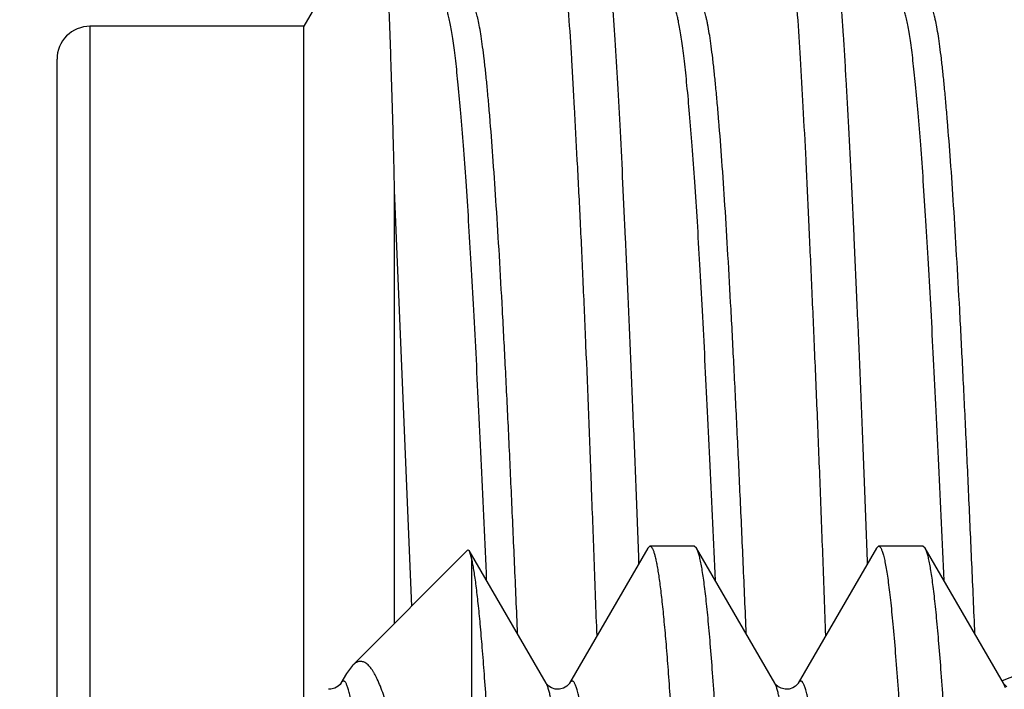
# Model space of a CAD drawing. Header units: inches. Extents: x 0 to 22, y 0 to 17.
# Tile 104 of 114: x 17.3762 to 17.4958, y 11.2344 to 11.3157. Entities that reach past the tile are written whole.
import ezdxf

# ---------------------------------------------------------------- set-up
doc = ezdxf.new("R2010")
doc.units = ezdxf.units.IN
doc.header["$LTSCALE"] = 1.21
doc.header["$MEASUREMENT"] = 0
doc.layers.get('0').update_dxf_attribs({"linetype": 'CONTINUOUS'})
doc.layers.add('DIMENSIONS', color=7, linetype='CONTINUOUS')
doc.styles.get("Standard").update_dxf_attribs({"font": 'txt', "width": 0.8})
doc.dimstyles.new('DIMSTYLE_1', dxfattribs={"dimtxt": 0.125, "dimasz": 0.18, "dimexe": 0.125, "dimexo": 0.0625, "dimgap": 0.03125, "dimtad": 0, "dimtih": 1, "dimtoh": 1, "dimzin": 4, "dimdsep": 46, "dimtxsty": 'STANDARD', "dimblk": '_FILLED', "dimblk1": '_FILLED', "dimblk2": '_FILLED', "dimcen": 0.09, "dimadec": 0, "dimazin": 0, "dimtp": 0.01, "dimtm": 0.01, "dimtfac": 1, "dimtofl": 0, "dimtmove": 0, "dimatfit": 3, "dimldrblk": '_FILLED', "dimfxl": 1, "dimtolj": 1, "dimtzin": 4, "dimarcsym": 0})

# ---------------------------------------------------------------- blocks, each defined once
blk = doc.blocks.new('*D46')
at = {"layer": 'DIMENSIONS', "color": 2, "linetype": 'CONTINUOUS'}
for p, q in [((17.1768799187, 11.9242135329), (17.1768799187, 12.7325779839)), ((17.3806831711, 11.8111956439), (17.1768799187, 11.9242135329)), ((17.3806831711, 11.3734112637), (17.3806831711, 11.8111956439))]:
    blk.add_line(p, q, dxfattribs=at)
at = {"layer": 'DIMENSIONS', "color": 2, "linetype": 'CONTINUOUS', "insert": (17.1143799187, 12.7950779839), "char_height": 0.125, "width": 1.325, "attachment_point": 1, "rotation": 90, "line_spacing_factor": 0.9}
blk.add_mtext('23X .39{\\Ftxt.shx;\\W1.000000;\\H0.125000; }[9.9]', dxfattribs=at)
blk = doc.blocks.new('_FILLED')
at = {"color": 0, "linetype": 'BYBLOCK'}
blk.add_solid([(0, 0), (-1, 0.1736111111), (-1, -0.1736111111)], dxfattribs=at)

msp = doc.modelspace()

# ---------------------------------------------------------------- linework, layer by layer
at = {"color": 7, "linetype": 'CONTINUOUS'}
for p, q in [((17.4198699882, 11.3308232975), (17.4106831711, 11.3149112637)), ((17.4106831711, 11.3149112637), (17.3846831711, 11.3149112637)), ((17.4106831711, 11.2317679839), (17.4106831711, 11.3149112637)), ((17.3806831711, 10.9564279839), (17.3806831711, 11.3109112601)), ((17.4216576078, 11.2949811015), (17.4216528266, 11.2423621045)), ((17.4216576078, 11.2949811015), (17.4237652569, 11.2444867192)), ((17.4524521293, 11.2515341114), (17.4429498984, 11.235111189)), ((17.4524521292, 11.2515341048), (17.4527226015, 11.2517679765)), ((17.4581123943, 11.2517679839), (17.4527226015, 11.2517679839)), ((17.4583828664, 11.251534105), (17.4581123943, 11.2517679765)), ((17.4678850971, 11.2351111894), (17.4583828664, 11.2515341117)), ((17.4802291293, 11.2515341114), (17.4707268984, 11.235111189)), ((17.4802291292, 11.2515341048), (17.4804996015, 11.2517679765)), ((17.4858893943, 11.2517679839), (17.4804996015, 11.2517679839)), ((17.4861598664, 11.251534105), (17.4858893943, 11.2517679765)), ((17.4956620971, 11.2351111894), (17.4861598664, 11.2515341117)), ((17.4306039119, 11.2513028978), (17.4165808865, 11.2372798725)), ((17.4306039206, 11.2513028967), (17.4307757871, 11.2512403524)), ((17.4401080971, 11.2351111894), (17.4307757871, 11.2512403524)), ((17.4307757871, 11.2512403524), (17.4310689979, 11.2500508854)), ((17.4310689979, 11.1870568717), (17.4310689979, 11.2500508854)), ((17.4165810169, 11.2372799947), (17.4158525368, 11.2362854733)), ((17.4158525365, 11.2362854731), (17.4151728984, 11.235111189)), ((17.440111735, 11.2351050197), (17.4401081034, 11.2351111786)), ((17.4678981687, 11.2350898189), (17.4678852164, 11.2351109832)), ((17.4956796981, 11.2350828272), (17.4956622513, 11.2351109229))]:
    msp.add_line(p, q, dxfattribs=at)
at = {"color": 9, "linetype": 'CONTINUOUS'}
for p, q in [((17.3846831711, 11.3149112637), (17.3846831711, 11.2317679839)), ((17.4996342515, 11.2370643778), (17.4954967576, 11.2353968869)), ((17.495897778, 11.2345502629), (17.4956622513, 11.2351109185))]:
    msp.add_line(p, q, dxfattribs=at)
at = {"color": 7, "linetype": 'CONTINUOUS'}
for points in [[(17.4151730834, 11.2351115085), (17.4151581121, 11.2350871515), (17.4150654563, 11.2349656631), (17.4148451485, 11.234759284), (17.4144539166, 11.2345288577), (17.4139474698, 11.2343916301), (17.4136827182, 11.2343815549)], [(17.4429500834, 11.2351115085), (17.4429351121, 11.2350871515), (17.4428424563, 11.2349656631), (17.4426221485, 11.234759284), (17.4422309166, 11.2345288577), (17.4417244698, 11.2343916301), (17.4412245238, 11.2344079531), (17.4407672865, 11.2345560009), (17.4404273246, 11.2347659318), (17.4402235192, 11.2349565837), (17.4401293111, 11.2350773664), (17.440111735, 11.2351050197)], [(17.4707269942, 11.2351113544), (17.4707102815, 11.2350843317), (17.4706217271, 11.2349682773), (17.4704220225, 11.2347773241), (17.4700779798, 11.2345609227), (17.4696175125, 11.2344092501), (17.4691325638, 11.2343891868), (17.4686521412, 11.2345088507), (17.4682656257, 11.234719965), (17.4680275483, 11.2349269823), (17.4679154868, 11.2350638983), (17.4678981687, 11.2350898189)], [(17.4960813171, 11.2346930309), (17.4958236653, 11.2349070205), (17.4956994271, 11.235054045), (17.4956796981, 11.2350828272)]]:
    msp.add_lwpolyline(points, dxfattribs=at)
msp.add_arc((17.3846831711, 11.3109112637), 0.004, 90, 180.0000519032, dxfattribs=at)
for points, knots in [([(17.446290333, 11.2408880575), (17.44617598, 11.2439725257), (17.4459514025, 11.2500592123), (17.4455177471, 11.2618321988), (17.4450789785, 11.2731700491), (17.4446113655, 11.2840037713), (17.4442629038, 11.2914859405), (17.4439113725, 11.298472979), (17.4436158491, 11.3039666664), (17.4433837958, 11.3080830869), (17.4431666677, 11.3118039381), (17.4429009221, 11.3160630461), (17.44261693, 11.3200531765), (17.4423836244, 11.3229160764), (17.4422137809, 11.3248095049), (17.4420424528, 11.3265291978), (17.4418944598, 11.3278520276), (17.4417743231, 11.3288213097), (17.4416866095, 11.3294813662), (17.4415988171, 11.3300962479), (17.4414863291, 11.3308257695), (17.4413713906, 11.3314941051), (17.4412491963, 11.3320997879), (17.4411617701, 11.3324858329), (17.4410737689, 11.3328255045), (17.4409863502, 11.3331187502), (17.4409011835, 11.3333655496), (17.4408413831, 11.3335130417), (17.4408116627, 11.3335786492)], [0, 0, 0, 0, 0.0996438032, 0.1966292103, 0.3803233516, 0.465934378, 0.5466975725, 0.6221303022, 0.6917806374, 0.7243054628, 0.7552309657, 0.8121045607, 0.8620680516, 0.8843664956, 0.9048326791, 0.9234378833, 0.9401569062, 0.9478022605, 0.9549681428, 0.9616524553, 0.967853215, 0.9787974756, 0.9835407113, 0.9877989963, 0.9915740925, 0.9948662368, 0.9976748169, 1, 1, 1, 1]), ([(17.4461958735, 11.3335804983), (17.446226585, 11.3335199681), (17.4462852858, 11.3333835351), (17.4463636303, 11.3331549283), (17.4464406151, 11.3328854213), (17.4465492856, 11.332445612), (17.4466839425, 11.3317927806), (17.4468396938, 11.3308861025), (17.4469956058, 11.3298175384), (17.4471526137, 11.3285886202), (17.4473114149, 11.3272009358), (17.4474718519, 11.3256562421), (17.4476337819, 11.3239565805), (17.4478600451, 11.3213877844), (17.4481418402, 11.317807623), (17.4484691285, 11.3130818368), (17.4487892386, 11.3078026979), (17.4491015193, 11.3019982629), (17.4494135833, 11.2956996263), (17.449729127, 11.2889402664), (17.4500503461, 11.2817561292), (17.4503771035, 11.2741853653), (17.4507068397, 11.2662681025), (17.4510354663, 11.2580462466), (17.4512452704, 11.2524678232), (17.4513495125, 11.2496350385)], [0, 0, 0, 0, 0.0024191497, 0.0052833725, 0.0086088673, 0.0124053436, 0.0214279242, 0.0323582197, 0.0451898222, 0.0599125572, 0.0765124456, 0.0949697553, 0.1152621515, 0.1373635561, 0.1868777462, 0.2432541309, 0.3061961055, 0.375374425, 0.4504274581, 0.5309599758, 0.6165460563, 0.7067320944, 0.8010397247, 0.8989687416, 1, 1, 1, 1]), ([(17.4740823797, 11.2409147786), (17.4739724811, 11.2439984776), (17.473752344, 11.2500834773), (17.4734117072, 11.259069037), (17.4730643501, 11.2677538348), (17.4727127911, 11.2760859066), (17.4724172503, 11.28278601), (17.4721849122, 11.2879326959), (17.4719637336, 11.2927641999), (17.4716935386, 11.2984808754), (17.4713633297, 11.3049296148), (17.4710288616, 11.310802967), (17.4706879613, 11.3160657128), (17.4703893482, 11.3200542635), (17.4701459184, 11.3229161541), (17.4699706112, 11.3248090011), (17.4697967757, 11.3265282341), (17.46962522, 11.3280712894), (17.4694568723, 11.3294359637), (17.469291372, 11.3306202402), (17.4691492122, 11.3314927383), (17.4690334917, 11.3320985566), (17.4689507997, 11.3324846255), (17.4688678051, 11.3328244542), (17.4687847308, 11.3331180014), (17.4687019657, 11.3333652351), (17.4686418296, 11.3335126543), (17.4686110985, 11.3335779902)], [0, 0, 0, 0, 0.0996491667, 0.1966393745, 0.2903907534, 0.3803427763, 0.4659571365, 0.5069762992, 0.5467207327, 0.6221506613, 0.691798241, 0.7552504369, 0.8121323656, 0.8621092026, 0.8844151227, 0.9048881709, 0.9234983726, 0.9402188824, 0.9550262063, 0.9679021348, 0.9788341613, 0.9835698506, 0.9878191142, 0.9915834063, 0.9948651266, 0.9976682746, 1, 1, 1, 1]), ([(17.4739093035, 11.3336871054), (17.4739411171, 11.3336362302), (17.4740019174, 11.3335182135), (17.4740812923, 11.3333154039), (17.4741587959, 11.3330709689), (17.4742356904, 11.3327847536), (17.4743135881, 11.3324568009), (17.4744247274, 11.3319370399), (17.4745628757, 11.331182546), (17.4747222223, 11.3301518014), (17.4748829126, 11.328956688), (17.475045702, 11.3275988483), (17.4752100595, 11.3260799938), (17.4753755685, 11.3244021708), (17.4756063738, 11.3218546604), (17.4758913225, 11.3182912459), (17.4761536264, 11.3144787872), (17.4763608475, 11.3111380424), (17.4765776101, 11.3074282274), (17.476845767, 11.3024629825), (17.4771638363, 11.2961304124), (17.47748772, 11.2893246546), (17.4778175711, 11.2820826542), (17.4780921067, 11.2757923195), (17.4783119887, 11.2705715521), (17.4784779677, 11.2665269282), (17.4786416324, 11.2624040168), (17.4788018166, 11.2582083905), (17.4789622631, 11.2539458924), (17.4790696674, 11.251082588), (17.4791223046, 11.2496407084)], [0, 0, 0, 0, 0.0021356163, 0.0047091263, 0.0077449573, 0.0112574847, 0.0152552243, 0.0197408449, 0.030173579, 0.0425496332, 0.0568596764, 0.0730904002, 0.0912222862, 0.1112328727, 0.133096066, 0.1822631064, 0.2384620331, 0.2691064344, 0.3013941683, 0.3707256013, 0.4460846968, 0.5270649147, 0.6132279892, 0.7041068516, 0.7511615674, 0.7992086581, 0.8481830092, 0.898018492, 0.9486468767, 1, 1, 1, 1]), ([(17.4200145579, 11.3308245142), (17.4200247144, 11.330806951), (17.420044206, 11.3307652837), (17.4200702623, 11.3306929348), (17.4200963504, 11.3306035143), (17.4201337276, 11.3304506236), (17.4201786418, 11.3302160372), (17.4202295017, 11.329882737), (17.4202800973, 11.3294811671), (17.4203305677, 11.3290117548), (17.4203809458, 11.3284749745), (17.4204313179, 11.3278713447), (17.4204817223, 11.3272013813), (17.4205519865, 11.3261771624), (17.4206389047, 11.3247350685), (17.420740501, 11.3228131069), (17.4208432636, 11.3206396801), (17.4209471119, 11.3182198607), (17.4210518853, 11.3155589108), (17.4211571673, 11.3126622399), (17.4212617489, 11.3095358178), (17.4213661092, 11.3061859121), (17.4214513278, 11.3032571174), (17.4215163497, 11.3008061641), (17.4215803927, 11.2982171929), (17.4216267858, 11.2962499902), (17.4216592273, 11.2949222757)], [0, 0, 0, 0, 0.0016923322, 0.0038247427, 0.0064108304, 0.0094579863, 0.01695082, 0.0263233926, 0.0375787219, 0.0507088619, 0.065703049, 0.0825491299, 0.1012341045, 0.1217444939, 0.1681831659, 0.2217406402, 0.2822850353, 0.3496781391, 0.4237716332, 0.5044158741, 0.5914588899, 0.6847031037, 0.7839787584, 0.8358630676, 0.8892175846, 1, 1, 1, 1]), ([(17.4328813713, 11.2476273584), (17.4326806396, 11.252274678), (17.4323747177, 11.2591199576), (17.4319490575, 11.2680644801), (17.4316363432, 11.2743535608), (17.4313253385, 11.2803164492), (17.4310159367, 11.2859211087), (17.4307067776, 11.2911360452), (17.4303967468, 11.2959333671), (17.4300850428, 11.3002906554), (17.4297720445, 11.3041901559), (17.4295025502, 11.3071456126), (17.429284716, 11.3092683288), (17.4291279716, 11.3106750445), (17.4289719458, 11.3119547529), (17.4288166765, 11.3131054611), (17.4286621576, 11.3141253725), (17.4285082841, 11.3150127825), (17.4283751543, 11.315667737), (17.4282667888, 11.3161234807), (17.428189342, 11.3164150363), (17.4281119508, 11.3166722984), (17.4280346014, 11.3168951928), (17.4279572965, 11.3170837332), (17.4279012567, 11.3171958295), (17.4278726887, 11.3172455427)], [0, 0, 0, 0, 0.1997014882, 0.2941692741, 0.3844343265, 0.47003322, 0.5505114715, 0.6254155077, 0.6943094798, 0.7568951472, 0.8129556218, 0.8622562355, 0.8842991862, 0.9045642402, 0.9230212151, 0.9396443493, 0.9544117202, 0.9673042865, 0.978307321, 0.9830976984, 0.9874136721, 0.9912564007, 0.9946287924, 0.9975384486, 1, 1, 1, 1]), ([(17.4606715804, 11.2476028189), (17.460469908, 11.2522461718), (17.4601602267, 11.2590848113), (17.4597292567, 11.2680195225), (17.4594142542, 11.2742993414), (17.4591038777, 11.2802524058), (17.4587976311, 11.2858490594), (17.4584921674, 11.2910610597), (17.4581849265, 11.2958612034), (17.4578730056, 11.3002243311), (17.4575577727, 11.3041291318), (17.4572859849, 11.3070876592), (17.457066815, 11.3092119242), (17.4569095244, 11.3106192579), (17.4567534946, 11.3118994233), (17.456598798, 11.3130506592), (17.4564454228, 11.3140715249), (17.4562932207, 11.3149609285), (17.4561418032, 11.3157179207), (17.4560100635, 11.3162643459), (17.4559020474, 11.3166334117), (17.4558254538, 11.316860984), (17.4557487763, 11.3170548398), (17.4556932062, 11.3171708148), (17.4556648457, 11.3172225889)], [0, 0, 0, 0, 0.1995390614, 0.2939003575, 0.3840360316, 0.4694866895, 0.5498277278, 0.6246738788, 0.693634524, 0.756330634, 0.8124700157, 0.8618205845, 0.8838787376, 0.9041534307, 0.9226163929, 0.9392451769, 0.9540215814, 0.9669345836, 0.9779806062, 0.9871605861, 0.9910541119, 0.9944870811, 0.9974655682, 1, 1, 1, 1]), ([(17.4884481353, 11.2476034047), (17.4882462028, 11.2522615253), (17.4879374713, 11.2591201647), (17.4875070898, 11.2680790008), (17.4871908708, 11.2743720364), (17.4868759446, 11.2803368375), (17.4865634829, 11.2859440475), (17.4862542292, 11.2911650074), (17.4859468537, 11.2959718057), (17.4856391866, 11.3003375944), (17.4853290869, 11.304239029), (17.4850600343, 11.3071902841), (17.4848412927, 11.3093058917), (17.4846834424, 11.3107060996), (17.4845257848, 11.3119793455), (17.4843685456, 11.3131240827), (17.4842119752, 11.3141387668), (17.4840563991, 11.3150218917), (17.4839020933, 11.3157720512), (17.483768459, 11.3163122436), (17.4836593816, 11.3166758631), (17.4835823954, 11.3168991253), (17.4835055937, 11.3170885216), (17.4834499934, 11.3172014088), (17.4834216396, 11.3172515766)], [0, 0, 0, 0, 0.2000779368, 0.2946164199, 0.3848864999, 0.4704663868, 0.550935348, 0.6258771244, 0.6949013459, 0.7576259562, 0.8136854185, 0.8628459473, 0.8847914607, 0.9049537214, 0.9233115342, 0.9398452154, 0.9545363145, 0.9673668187, 0.9783213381, 0.987396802, 0.9912341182, 0.9946087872, 0.9975271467, 1, 1, 1, 1]), ([(17.4527226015, 11.2517679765), (17.4527432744, 11.2517679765), (17.4527877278, 11.2517586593), (17.4528501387, 11.2517199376), (17.4529110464, 11.2516583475), (17.4529714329, 11.2515739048), (17.4530317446, 11.2514663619), (17.4530920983, 11.2513355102), (17.4531525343, 11.2511812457), (17.4532379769, 11.2509300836), (17.4533424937, 11.2505562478), (17.4534626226, 11.2500361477), (17.4535830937, 11.2494228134), (17.4537038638, 11.2487166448), (17.4538248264, 11.2479180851), (17.4539459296, 11.2470277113), (17.4540671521, 11.2460461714), (17.4542355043, 11.2445580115), (17.4544433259, 11.2424755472), (17.454684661, 11.2397142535), (17.4549263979, 11.2366104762), (17.4551684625, 11.2331736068), (17.4554107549, 11.2294140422), (17.4556532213, 11.2253431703), (17.4558958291, 11.2209733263), (17.4562286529, 11.2145885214), (17.456464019, 11.209660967), (17.4566186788, 11.2062868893)], [0, 0, 0, 0, 0.0013532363, 0.002891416, 0.0047449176, 0.0069896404, 0.0096680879, 0.0128049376, 0.0164152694, 0.0205087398, 0.0301666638, 0.0418079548, 0.0554440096, 0.0710763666, 0.0887012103, 0.1083110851, 0.1298946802, 0.1534391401, 0.2063453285, 0.2668832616, 0.3348781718, 0.4101299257, 0.4924148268, 0.5814868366, 0.6770786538, 0.7789025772, 1, 1, 1, 1]), ([(17.4628316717, 11.1870568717), (17.4626531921, 11.1914776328), (17.4623826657, 11.1979675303), (17.4620047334, 11.2064207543), (17.4617276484, 11.2123049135), (17.4614506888, 11.2178508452), (17.4611738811, 11.223036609), (17.4608972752, 11.227841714), (17.4606209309, 11.23224717), (17.4603449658, 11.2362355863), (17.4600694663, 11.2397912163), (17.4598322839, 11.2424765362), (17.4596401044, 11.2443976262), (17.4595017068, 11.2456654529), (17.4593634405, 11.2468157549), (17.4592253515, 11.2478474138), (17.4590874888, 11.2487594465), (17.458949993, 11.2495510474), (17.458812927, 11.250221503), (17.4586935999, 11.2507030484), (17.4585959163, 11.2510261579), (17.458526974, 11.2512237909), (17.4584581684, 11.2513908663), (17.458408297, 11.2514901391), (17.4583828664, 11.251534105)], [0, 0, 0, 0, 0.2051314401, 0.3011585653, 0.3923170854, 0.4782469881, 0.5586105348, 0.633091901, 0.701399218, 0.7632657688, 0.818451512, 0.866744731, 0.8882488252, 0.9079646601, 0.9258745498, 0.9419641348, 0.9562212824, 0.9686380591, 0.9792110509, 0.9879445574, 0.9916269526, 0.9948580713, 0.9976451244, 1, 1, 1, 1]), ([(17.4804996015, 11.2517679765), (17.4805119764, 11.2517679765), (17.480537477, 11.2517648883), (17.4805750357, 11.2517512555), (17.4806122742, 11.2517288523), (17.4806646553, 11.2516848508), (17.4807289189, 11.2516054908), (17.4808016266, 11.251482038), (17.4808744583, 11.2513245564), (17.4809474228, 11.2511328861), (17.4810205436, 11.2509068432), (17.4811241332, 11.2505382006), (17.4812506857, 11.249990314), (17.4813960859, 11.2492290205), (17.4815419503, 11.2483317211), (17.4816881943, 11.2472993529), (17.4818346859, 11.2461329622), (17.4819813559, 11.2448338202), (17.4821281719, 11.2434033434), (17.4823319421, 11.2412387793), (17.4825834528, 11.2382174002), (17.4828756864, 11.234222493), (17.4831684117, 11.2297495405), (17.4834615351, 11.2248184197), (17.483754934, 11.2194510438), (17.4840485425, 11.2136712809), (17.4843423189, 11.2075048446), (17.4847437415, 11.1985908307), (17.4850300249, 11.1917345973), (17.4852188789, 11.1870568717)], [0, 0, 0, 0, 0.0005704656, 0.0011713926, 0.0018290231, 0.0025635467, 0.0043150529, 0.0065009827, 0.0091572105, 0.012303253, 0.0159504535, 0.0201054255, 0.0299521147, 0.0418599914, 0.0558297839, 0.0718550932, 0.0899235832, 0.1100194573, 0.1321230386, 0.1562121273, 0.2102432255, 0.2718824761, 0.3408621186, 0.4168798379, 0.4996008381, 0.5886596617, 0.6836622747, 0.7841873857, 1, 1, 1, 1]), ([(17.4906086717, 11.1870568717), (17.4904301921, 11.1914776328), (17.4901596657, 11.1979675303), (17.4897817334, 11.2064207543), (17.4895046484, 11.2123049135), (17.4892276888, 11.2178508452), (17.4889508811, 11.223036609), (17.4886742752, 11.227841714), (17.4883979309, 11.23224717), (17.4881219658, 11.2362355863), (17.4878464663, 11.2397912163), (17.4876092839, 11.2424765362), (17.4874171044, 11.2443976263), (17.4872787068, 11.2456654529), (17.4871404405, 11.2468157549), (17.4870023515, 11.2478474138), (17.4868644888, 11.2487594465), (17.486726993, 11.2495510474), (17.486589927, 11.250221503), (17.4864705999, 11.2507030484), (17.4863729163, 11.2510261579), (17.486303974, 11.2512237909), (17.4862351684, 11.2513908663), (17.486185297, 11.2514901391), (17.4861598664, 11.251534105)], [0, 0, 0, 0, 0.2051314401, 0.3011585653, 0.3923170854, 0.4782469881, 0.5586105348, 0.633091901, 0.701399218, 0.7632657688, 0.818451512, 0.866744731, 0.8882488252, 0.9079646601, 0.9258745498, 0.9419641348, 0.9562212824, 0.9686380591, 0.9792110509, 0.9879445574, 0.9916269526, 0.9948580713, 0.9976451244, 1, 1, 1, 1]), ([(17.4310689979, 11.2500508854), (17.4311138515, 11.2498413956), (17.4312020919, 11.2493894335), (17.4313256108, 11.2486613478), (17.4314493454, 11.2478365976), (17.4316228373, 11.2465465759), (17.431835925, 11.2446970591), (17.4320821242, 11.2421974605), (17.4323289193, 11.2393316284), (17.4325762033, 11.2361086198), (17.4328238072, 11.2325386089), (17.4330716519, 11.2286329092), (17.4333196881, 11.2244039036), (17.4336610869, 11.2181588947), (17.434082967, 11.2096530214), (17.4345761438, 11.1986839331), (17.4348940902, 11.1910343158), (17.4350546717, 11.1870568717)], [0, 0, 0, 0, 0.0101781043, 0.0218735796, 0.0350821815, 0.0497971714, 0.0837104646, 0.1235238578, 0.1691206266, 0.2203628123, 0.2770923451, 0.3391324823, 0.4062888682, 0.4783504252, 0.636265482, 0.8108839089, 1, 1, 1, 1]), ([(17.4282102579, 11.1808811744), (17.4279841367, 11.1831481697), (17.4275323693, 11.1875781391), (17.4268363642, 11.194054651), (17.4261366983, 11.2001875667), (17.4254333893, 11.2059467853), (17.4247265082, 11.211303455), (17.4240161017, 11.2162300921), (17.4234060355, 11.2200524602), (17.4229119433, 11.222874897), (17.4225504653, 11.2248107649), (17.4221880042, 11.2266208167), (17.4218245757, 11.2283024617), (17.4214601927, 11.2298532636), (17.4210949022, 11.2312709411), (17.4207287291, 11.2325533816), (17.4203617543, 11.2336987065), (17.4199939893, 11.2347051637), (17.4196764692, 11.2354520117), (17.4194192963, 11.2359764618), (17.4192331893, 11.2363195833), (17.4190467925, 11.2366268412), (17.4188600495, 11.2368981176), (17.4186728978, 11.2371333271), (17.4184852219, 11.2373323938), (17.4182968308, 11.2374952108), (17.4181074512, 11.2376215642), (17.4179168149, 11.2377110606), (17.4177248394, 11.2377630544), (17.4175318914, 11.2377768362), (17.4173387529, 11.2377521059), (17.4171461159, 11.2376892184), (17.4169541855, 11.2375887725), (17.4167628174, 11.2374512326), (17.4166416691, 11.2373406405), (17.4165810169, 11.2372799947)], [0, 0, 0, 0, 0.1143836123, 0.2235675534, 0.3270360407, 0.4242929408, 0.514864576, 0.5983040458, 0.6741957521, 0.7091916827, 0.7421623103, 0.7730671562, 0.8018699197, 0.8285377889, 0.8530434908, 0.8753652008, 0.8954894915, 0.9134129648, 0.9291479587, 0.9362057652, 0.9427326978, 0.9487394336, 0.9542406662, 0.9592568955, 0.963816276, 0.9679572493, 0.9717321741, 0.9752112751, 0.9784847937, 0.9816613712, 0.9848603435, 0.9881991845, 0.9917819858, 0.9956937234, 1, 1, 1, 1])]:
    msp.add_open_spline(points, degree=3, knots=knots, dxfattribs=at)
at = {"color": 9, "linetype": 'CONTINUOUS'}
for points, knots in [([(17.4366441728, 11.2411163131), (17.4365221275, 11.2439665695), (17.4362797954, 11.2495716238), (17.4359137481, 11.2578178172), (17.4355485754, 11.265723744), (17.4351825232, 11.2732358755), (17.4348135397, 11.2803013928), (17.4344432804, 11.2868678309), (17.4340736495, 11.292884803), (17.4337067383, 11.2983088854), (17.4333941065, 11.3024409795), (17.4331414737, 11.3054251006), (17.432958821, 11.3074151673), (17.4327759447, 11.3092347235), (17.4325926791, 11.3108804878), (17.4324088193, 11.3123493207), (17.4322247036, 11.3136383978), (17.432040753, 11.3147450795), (17.4318809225, 11.3155509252), (17.4317504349, 11.316101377), (17.4316580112, 11.3164446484), (17.4315659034, 11.3167403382), (17.4314741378, 11.316988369), (17.4313827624, 11.3171887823), (17.4313026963, 11.317324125), (17.4312372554, 11.3174065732), (17.4311911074, 11.3174527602), (17.4311447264, 11.3174871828), (17.4310978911, 11.3175097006), (17.4310505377, 11.3175199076), (17.4309854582, 11.3175165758), (17.4309214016, 11.3174855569), (17.4308635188, 11.3174366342), (17.4307982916, 11.3173648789), (17.4307561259, 11.3173000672), (17.4307289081, 11.3172530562)], [0, 0, 0, 0, 0.1107881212, 0.2178696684, 0.3205474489, 0.4181335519, 0.5099410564, 0.5953025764, 0.6735384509, 0.7440430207, 0.8064210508, 0.8344596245, 0.8603419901, 0.8840272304, 0.9054750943, 0.9246469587, 0.9415108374, 0.9560394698, 0.9682094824, 0.9734049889, 0.9780056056, 0.98201202, 0.9854284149, 0.9882683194, 0.9905579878, 0.9915115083, 0.9923494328, 0.9930865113, 0.9937442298, 0.994352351, 0.9949479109, 0.9962453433, 0.9970153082, 0.9978904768, 1, 1, 1, 1]), ([(17.4644268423, 11.2410930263), (17.4643050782, 11.2439501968), (17.4640617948, 11.2495702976), (17.4636906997, 11.257839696), (17.4633199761, 11.2657685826), (17.4629512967, 11.2732978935), (17.4625842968, 11.2803703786), (17.4622177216, 11.2869352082), (17.4618508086, 11.292949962), (17.461482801, 11.2983780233), (17.461166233, 11.3025181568), (17.4609100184, 11.3055105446), (17.4607250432, 11.3075058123), (17.4605405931, 11.3093281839), (17.4603566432, 11.3109729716), (17.4601732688, 11.3124357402), (17.4599903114, 11.3137131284), (17.4598320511, 11.3146597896), (17.4597035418, 11.3153226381), (17.4596115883, 11.3157501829), (17.459519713, 11.3161308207), (17.4594279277, 11.3164645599), (17.4593362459, 11.3167514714), (17.4592447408, 11.3169916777), (17.4591533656, 11.317185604), (17.459062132, 11.3173336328), (17.4589807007, 11.3174250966), (17.4589142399, 11.3174712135), (17.4588669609, 11.3174918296), (17.4588191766, 11.3175002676), (17.4587533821, 11.3174947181), (17.4586889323, 11.3174619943), (17.4586303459, 11.3174116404), (17.4585643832, 11.3173384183), (17.4585215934, 11.3172725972), (17.4584939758, 11.3172248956)], [0, 0, 0, 0, 0.1110266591, 0.2183974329, 0.3213717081, 0.4191915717, 0.5110631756, 0.596320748, 0.6744588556, 0.7450109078, 0.8075402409, 0.835660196, 0.8616108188, 0.8853353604, 0.9067718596, 0.9258642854, 0.9425676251, 0.9568680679, 0.9631214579, 0.9687796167, 0.9738450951, 0.9783216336, 0.9822149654, 0.985534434, 0.988295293, 0.9905241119, 0.9922716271, 0.9929969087, 0.9936492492, 0.9942585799, 0.9948612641, 0.9961845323, 0.9969695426, 0.9978600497, 1, 1, 1, 1]), ([(17.4922011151, 11.2411021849), (17.4920776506, 11.2439585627), (17.4918332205, 11.2495759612), (17.4914643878, 11.25783754), (17.4910975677, 11.2657528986), (17.4907319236, 11.2732674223), (17.4903662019, 11.2803321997), (17.4899994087, 11.2869003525), (17.4896304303, 11.2929258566), (17.4892607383, 11.2983630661), (17.4889433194, 11.3025055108), (17.4886873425, 11.3054924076), (17.4885032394, 11.3074782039), (17.4883200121, 11.3092903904), (17.4881374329, 11.3109270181), (17.4879552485, 11.312386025), (17.4877734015, 11.3136654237), (17.4875917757, 11.3147632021), (17.4874334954, 11.3155623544), (17.4873037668, 11.3161082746), (17.4872116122, 11.316449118), (17.4871194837, 11.3167432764), (17.4870274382, 11.3169907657), (17.4869355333, 11.3171915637), (17.4868548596, 11.3173276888), (17.4867888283, 11.3174110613), (17.4867421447, 11.3174580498), (17.4866951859, 11.3174932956), (17.4866477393, 11.3175166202), (17.4865997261, 11.3175275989), (17.4865514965, 11.3175257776), (17.486503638, 11.3175112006), (17.4864563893, 11.3174843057), (17.4864096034, 11.3174454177), (17.4863434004, 11.3173730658), (17.4863005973, 11.3173074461), (17.4862730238, 11.3172598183)], [0, 0, 0, 0, 0.1109863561, 0.2182702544, 0.3210287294, 0.4185852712, 0.5103242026, 0.5956456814, 0.6739532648, 0.7446672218, 0.8072003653, 0.8352286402, 0.8610409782, 0.8846175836, 0.9059342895, 0.9249665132, 0.9416932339, 0.9560954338, 0.968156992, 0.9733085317, 0.9778752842, 0.981860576, 0.9852708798, 0.9881182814, 0.9904254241, 0.9913902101, 0.9922403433, 0.9929898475, 0.9936593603, 0.9942778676, 0.9948820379, 0.9955113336, 0.9962011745, 0.996978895, 0.9978636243, 1, 1, 1, 1]), ([(17.4201461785, 11.1803783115), (17.4200447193, 11.1825461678), (17.4198425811, 11.1867829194), (17.4195329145, 11.1929790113), (17.4192233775, 11.1988479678), (17.4189140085, 11.2043607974), (17.4186048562, 11.2094902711), (17.4182960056, 11.214211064), (17.4179875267, 11.218499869), (17.4177232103, 11.2217934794), (17.4175097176, 11.2241963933), (17.4173548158, 11.2258199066), (17.4172000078, 11.2273210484), (17.4170453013, 11.2286979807), (17.4168907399, 11.2299490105), (17.4167363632, 11.231072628), (17.4165822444, 11.2320674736), (17.416428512, 11.2329324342), (17.416275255, 11.2336665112), (17.4161418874, 11.2341947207), (17.4160327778, 11.2345500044), (17.415955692, 11.234768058), (17.4158787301, 11.2349530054), (17.4158019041, 11.2351049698), (17.4157249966, 11.2352242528), (17.4156477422, 11.2353113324), (17.41557857, 11.2353590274), (17.4155236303, 11.2353771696), (17.415483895, 11.2353815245), (17.4154441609, 11.2353771), (17.4153892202, 11.2353588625), (17.4153200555, 11.2353110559), (17.4152428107, 11.2352238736), (17.4151966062, 11.2351521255), (17.4151730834, 11.2351115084)], [0, 0, 0, 0, 0.1166005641, 0.2278879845, 0.3333144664, 0.4323615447, 0.5245427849, 0.6094063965, 0.6865377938, 0.7555621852, 0.7869289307, 0.816147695, 0.8431845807, 0.8680080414, 0.8905908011, 0.9109084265, 0.9289417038, 0.9446756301, 0.9581030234, 0.9692258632, 0.9739293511, 0.9780669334, 0.9816472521, 0.9846849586, 0.9872049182, 0.9892516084, 0.9909089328, 0.991640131, 0.9923399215, 0.9930398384, 0.9937713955, 0.9954299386, 0.9974782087, 1, 1, 1, 1]), ([(17.4443132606, 11.1834642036), (17.4441448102, 11.1869941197), (17.4438892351, 11.1921730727), (17.4435317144, 11.198915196), (17.443269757, 11.2036014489), (17.4430079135, 11.2080162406), (17.4427462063, 11.212143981), (17.4424846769, 11.2159700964), (17.4422233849, 11.2194810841), (17.4419624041, 11.2226645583), (17.4417018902, 11.2255093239), (17.44144195, 11.2280053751), (17.4412172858, 11.2298624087), (17.4410346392, 11.2311665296), (17.4409040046, 11.2320077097), (17.4407735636, 11.232756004), (17.4406433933, 11.2334108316), (17.4405135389, 11.2339716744), (17.4404008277, 11.2343789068), (17.4403089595, 11.2346564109), (17.4402436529, 11.2348300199), (17.4401784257, 11.2349799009), (17.4401317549, 11.2350703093), (17.4401081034, 11.2351111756)], [0, 0, 0, 0, 0.2043046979, 0.2997702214, 0.3903247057, 0.4756501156, 0.5554472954, 0.6294371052, 0.6973615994, 0.7589852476, 0.814096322, 0.862508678, 0.9040639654, 0.9222297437, 0.9386365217, 0.9532751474, 0.9661397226, 0.9772292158, 0.9865507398, 0.9905543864, 0.9941252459, 0.9972702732, 1, 1, 1, 1]), ([(17.4479359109, 11.180106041), (17.4478341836, 11.1822831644), (17.4476315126, 11.1865383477), (17.4473210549, 11.1927618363), (17.447010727, 11.1986575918), (17.4467005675, 11.2041963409), (17.4463906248, 11.2093505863), (17.4460809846, 11.2140947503), (17.4457717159, 11.2184052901), (17.4455067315, 11.2217158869), (17.4452926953, 11.2241314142), (17.4451374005, 11.2257635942), (17.4449821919, 11.2272728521), (17.4448270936, 11.2286573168), (17.444672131, 11.2299152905), (17.4445173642, 11.2310452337), (17.4443628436, 11.2320457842), (17.4442087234, 11.2329158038), (17.4440550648, 11.2336542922), (17.4439213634, 11.2341857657), (17.4438119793, 11.2345433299), (17.4437346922, 11.2347628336), (17.4436575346, 11.2349490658), (17.4435805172, 11.2351021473), (17.4435034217, 11.2352223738), (17.4434259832, 11.2353102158), (17.4433566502, 11.2353584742), (17.4433015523, 11.2353769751), (17.4432617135, 11.2353815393), (17.4432218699, 11.2353772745), (17.4431667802, 11.2353591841), (17.443097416, 11.2353114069), (17.4430199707, 11.2352241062), (17.4429736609, 11.2351522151), (17.4429500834, 11.2351115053)], [0, 0, 0, 0, 0.1165297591, 0.2277666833, 0.3331604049, 0.4321899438, 0.524366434, 0.6092357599, 0.686381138, 0.7554257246, 0.7868040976, 0.8160357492, 0.8430857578, 0.8679232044, 0.8905197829, 0.9108517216, 0.9288987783, 0.9446466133, 0.9580870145, 0.9692225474, 0.9739318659, 0.9780748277, 0.9816603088, 0.9847027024, 0.9872264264, 0.9892756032, 0.9909337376, 0.9916644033, 0.9923629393, 0.9930609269, 0.9937900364, 0.9954427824, 0.9974847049, 1, 1, 1, 1]), ([(17.4720918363, 11.1834311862), (17.4719233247, 11.1869631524), (17.4716676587, 11.1921451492), (17.4713100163, 11.1988912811), (17.4710479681, 11.2035804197), (17.4707860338, 11.2079979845), (17.4705242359, 11.2121283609), (17.4702626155, 11.215956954), (17.4700012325, 11.2194702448), (17.4697401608, 11.2226558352), (17.4694795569, 11.2255025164), (17.469219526, 11.2280002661), (17.4689947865, 11.2298585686), (17.4688120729, 11.2311635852), (17.4686813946, 11.2320053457), (17.4685509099, 11.232754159), (17.468420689, 11.2334094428), (17.4682907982, 11.2339706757), (17.4681780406, 11.234378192), (17.4680861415, 11.2346558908), (17.4680208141, 11.234829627), (17.4679555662, 11.2349796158), (17.4679088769, 11.2350700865), (17.4678852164, 11.2351109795)], [0, 0, 0, 0, 0.2042940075, 0.299756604, 0.3903095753, 0.475634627, 0.5554322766, 0.6294231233, 0.697349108, 0.7589746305, 0.8140878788, 0.8625024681, 0.9040597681, 0.9222262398, 0.9386339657, 0.9532733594, 0.9661384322, 0.9772286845, 0.9865503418, 0.9905541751, 0.9941252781, 0.9972704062, 1, 1, 1, 1]), ([(17.4757119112, 11.1801274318), (17.4756102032, 11.1823038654), (17.4754075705, 11.1865576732), (17.4750971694, 11.1927791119), (17.4747868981, 11.1986728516), (17.4744767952, 11.2042096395), (17.4741669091, 11.2093619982), (17.4738573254, 11.2141043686), (17.4735481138, 11.2184132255), (17.4732831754, 11.2217224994), (17.4730691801, 11.2241370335), (17.472913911, 11.2257685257), (17.4727587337, 11.2272771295), (17.4726036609, 11.228660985), (17.4724487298, 11.2299183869), (17.4722939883, 11.2310478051), (17.4721394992, 11.2320478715), (17.4719854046, 11.232917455), (17.4718317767, 11.2336555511), (17.4716981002, 11.2341867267), (17.4715887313, 11.234544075), (17.4715114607, 11.2347634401), (17.4714343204, 11.2349495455), (17.471357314, 11.2351025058), (17.471280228, 11.2352226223), (17.471202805, 11.2353103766), (17.4711334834, 11.23535857), (17.4710783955, 11.2353770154), (17.4710385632, 11.2353815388), (17.4709987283, 11.2353772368), (17.4709436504, 11.2353591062), (17.4708743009, 11.2353113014), (17.4707968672, 11.235223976), (17.4707505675, 11.2351520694), (17.4707269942, 11.2351113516)], [0, 0, 0, 0, 0.1165369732, 0.2277793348, 0.3331768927, 0.4322088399, 0.5243864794, 0.6092558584, 0.6864003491, 0.7554432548, 0.7868206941, 0.8160509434, 0.8430997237, 0.8679355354, 0.8905306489, 0.9108607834, 0.928906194, 0.9446521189, 0.9580907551, 0.9692243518, 0.9739326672, 0.9780748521, 0.9816595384, 0.9847009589, 0.9872238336, 0.989272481, 0.9909302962, 0.9916609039, 0.9923595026, 0.9930576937, 0.9937871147, 0.9954406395, 0.9974834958, 1, 1, 1, 1])]:
    msp.add_open_spline(points, degree=3, knots=knots, dxfattribs=at)

# ---------------------------------------------------------------- dimensions: what is measured, and where the dimension line sits
at = {"layer": 'DIMENSIONS', "color": 2, "linetype": 'CONTINUOUS'}
dim = msp.add_ordinate_dim(feature_location=(17.3806831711, 11.3734112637), offset=(-0.2038032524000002, 1.359166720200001), dtype=0, origin=(17.7690689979, 11.3109112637), text='23X <>', dimstyle='DIMSTYLE_1', dxfattribs=at)
dim.commit()
dim.dimension.update_dxf_attribs({"geometry": '*D46', "text_midpoint": (17.1768799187, 13.4575779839)})

doc.saveas('drawing.dxf')
